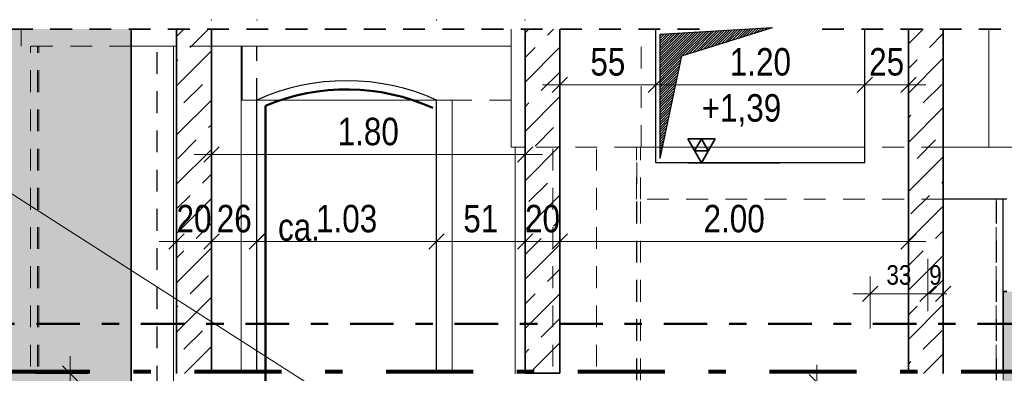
# Model space of a CAD drawing. Header units: millimetres. Extents: x -50 to 85, y 0 to 206.
# Tile 81 of 152: x 30.84 to 36.49, y 14.39 to 16.42. Entities that reach past the tile are written whole.
import ezdxf

# ---------------------------------------------------------------- set-up
doc = ezdxf.new("R2010")
doc.units = ezdxf.units.MM
for name, pattern in [('DASHDOT', [1, 0.5, -0.25, 0, -0.25]), ('DASHDOTX2', [2, 1, -0.5, 0, -0.5]), ('HIDDEN', [0.375, 0.25, -0.125])]:
    doc.linetypes.add(name, pattern=pattern)
doc.layers.add('Achsen', color=7, linetype='Continuous', lineweight=20)
doc.layers.add('Schraffuren', color=7, linetype='Continuous', lineweight=20)
doc.styles.add('Arial Narrow', font='ARIALN.TTF')
doc.dimstyles.new('Arch_Strakon_dimstyle', dxfattribs={"dimtxt": 15.75, "dimasz": 1, "dimexe": 1.25, "dimexo": 0.0625, "dimgap": 1, "dimtad": 0, "dimdec": 5, "dimzin": 12, "dimdsep": 46, "dimtxsty": 'Arial Narrow', "dimblk": 'Arrowhead_Tick', "dimsah": 1, "dimcen": 0, "dimse1": 1, "dimse2": 1, "dimclrd": 6, "dimclrt": 2, "dimazin": 0, "dimtfac": 1, "dimtdec": 4, "dimtmove": 0, "dimatfit": 3, "dimldrblk": 'NONE', "dimfxl": 1, "dimtvp": 1, "dimtolj": 1, "dimtzin": 0, "dimlwd": 13, "dimarcsym": 2})
pattern_1 = [(45, (0, 0), (-0.1414214, 0.1414214), [0.15, -0.1]), (45, (-0.07071, 0.07071), (-0.1414214, 0.1414214), [])]

# ---------------------------------------------------------------- blocks, each defined once
blk = doc.blocks.new('Arrowhead_Tick')
at = {"color": 0, "linetype": 'Continuous', "lineweight": -2}
for p, q in [((0, 20), (0, -10)), ((-1, 0), (0, 0)), ((10, 0), (0, 0))]:
    blk.add_line(p, q, dxfattribs=at)
at = {"color": 2, "linetype": 'Continuous', "lineweight": 35}
blk.add_line((4.42, 4.42), (-4.42, -4.42), dxfattribs=at)
blk = doc.blocks.new('*D234')
at = {"color": 6, "linetype": 'Continuous', "lineweight": 13}
blk.add_line((32.2125, 15.15), (33.2238, 15.15), dxfattribs=at)
at = {"layer": 'Defpoints', "color": 0}
for p in [(32.2025, 16.2721), (33.2338, 15.9621), (33.2338, 15.15)]:
    blk.add_point(p, dxfattribs=at)
at = {"color": 6, "lineweight": 13, "xscale": 0.01, "yscale": 0.01, "zscale": 0.01}
blk.add_blockref('Arrowhead_Tick', (33.2338, 15.15), dxfattribs=at)
at = {"color": 6, "lineweight": 13, "xscale": 0.01, "yscale": 0.01, "zscale": 0.01, "rotation": 180}
blk.add_blockref('Arrowhead_Tick', (32.2025, 15.15), dxfattribs=at)
at = {"color": 2, "lineweight": 35, "insert": (32.7182, 15.2804), "char_height": 0.1575, "attachment_point": 5, "style": 'Arial Narrow'}
blk.add_mtext('\\A1;1.03', dxfattribs=at)
blk = doc.blocks.new('_None')
blk = doc.blocks.new('*D255')
at = {"color": 6, "linetype": 'Continuous', "lineweight": 13}
blk.add_line((36.8113, 12.1121), (36.8113, 14.3321), dxfattribs=at)
at = {"layer": 'Defpoints', "color": 0}
for p in [(35.6928, 14.3421), (36.8113, 14.3421), (36.2584, 12.1021)]:
    blk.add_point(p, dxfattribs=at)
at = {"color": 6, "lineweight": 13, "xscale": 0.01, "yscale": 0.01, "zscale": 0.01}
for p, rotation in [((36.8113, 14.3421), 90), ((36.8113, 12.1021), 270)]:
    blk.add_blockref('Arrowhead_Tick', p, dxfattribs=dict(at, rotation=rotation))
at = {"color": 2, "lineweight": 35, "insert": (36.6823, 13.2221), "char_height": 0.1575, "attachment_point": 5, "rotation": 90, "style": 'Arial Narrow'}
blk.add_mtext('\\A1;2.24', dxfattribs=at)
blk = doc.blocks.new('*D256')
at = {"color": 6, "linetype": 'Continuous', "lineweight": 13}
blk.add_line((36.8113, 14.3521), (36.8113, 15.5921), dxfattribs=at)
at = {"layer": 'Defpoints', "color": 0}
for p in [(35.6928, 15.6021), (36.8113, 15.6021), (35.6928, 14.3421)]:
    blk.add_point(p, dxfattribs=at)
at = {"color": 6, "lineweight": 13, "xscale": 0.01, "yscale": 0.01, "zscale": 0.01}
for p, rotation in [((36.8113, 15.6021), 90), ((36.8113, 14.3421), 270)]:
    blk.add_blockref('Arrowhead_Tick', p, dxfattribs=dict(at, rotation=rotation))
at = {"color": 2, "lineweight": 35, "insert": (36.6809, 14.9721), "char_height": 0.1575, "attachment_point": 5, "rotation": 90, "style": 'Arial Narrow'}
blk.add_mtext('\\A1;1.26', dxfattribs=at)
blk = doc.blocks.new('*D257')
at = {"color": 6, "linetype": 'Continuous', "lineweight": 13}
blk.add_line((31.7523, 15.15), (31.9323, 15.15), dxfattribs=at)
at = {"layer": 'Defpoints', "color": 0}
for p in [(31.9423, 16.4221), (31.7423, 16.3697), (31.9423, 15.15)]:
    blk.add_point(p, dxfattribs=at)
at = {"color": 6, "lineweight": 13, "xscale": 0.01, "yscale": 0.01, "zscale": 0.01}
blk.add_blockref('Arrowhead_Tick', (31.9423, 15.15), dxfattribs=at)
at = {"color": 6, "lineweight": 13, "xscale": 0.01, "yscale": 0.01, "zscale": 0.01, "rotation": 180}
blk.add_blockref('Arrowhead_Tick', (31.7423, 15.15), dxfattribs=at)
at = {"color": 2, "lineweight": 35, "insert": (31.8423, 15.2804), "char_height": 0.1575, "attachment_point": 5, "style": 'Arial Narrow'}
blk.add_mtext('\\A1;20', dxfattribs=at)
blk = doc.blocks.new('*D258')
at = {"color": 6, "linetype": 'Continuous', "lineweight": 13}
blk.add_line((31.9523, 15.15), (32.1938, 15.15), dxfattribs=at)
at = {"layer": 'Defpoints', "color": 0}
for p in [(31.9423, 16.4221), (32.2038, 16.4221), (32.2038, 15.15)]:
    blk.add_point(p, dxfattribs=at)
at = {"color": 6, "lineweight": 13, "xscale": 0.01, "yscale": 0.01, "zscale": 0.01}
blk.add_blockref('Arrowhead_Tick', (32.2038, 15.15), dxfattribs=at)
at = {"color": 6, "lineweight": 13, "xscale": 0.01, "yscale": 0.01, "zscale": 0.01, "rotation": 180}
blk.add_blockref('Arrowhead_Tick', (31.9423, 15.15), dxfattribs=at)
at = {"color": 2, "lineweight": 35, "insert": (32.0731, 15.2804), "char_height": 0.1575, "attachment_point": 5, "style": 'Arial Narrow'}
blk.add_mtext('\\A1;26', dxfattribs=at)
blk = doc.blocks.new('*D259')
at = {"color": 6, "linetype": 'Continuous', "lineweight": 13}
blk.add_line((33.2438, 15.15), (33.7323, 15.15), dxfattribs=at)
at = {"layer": 'Defpoints', "color": 0}
for p in [(33.2338, 16.4221), (33.7423, 16.4221), (33.7423, 15.15)]:
    blk.add_point(p, dxfattribs=at)
at = {"color": 6, "lineweight": 13, "xscale": 0.01, "yscale": 0.01, "zscale": 0.01}
blk.add_blockref('Arrowhead_Tick', (33.7423, 15.15), dxfattribs=at)
at = {"color": 6, "lineweight": 13, "xscale": 0.01, "yscale": 0.01, "zscale": 0.01, "rotation": 180}
blk.add_blockref('Arrowhead_Tick', (33.2338, 15.15), dxfattribs=at)
at = {"color": 2, "lineweight": 35, "insert": (33.4881, 15.2804), "char_height": 0.1575, "attachment_point": 5, "style": 'Arial Narrow'}
blk.add_mtext('\\A1;51', dxfattribs=at)
blk = doc.blocks.new('*D260')
at = {"color": 6, "linetype": 'Continuous', "lineweight": 13}
blk.add_line((33.7523, 15.15), (33.9323, 15.15), dxfattribs=at)
at = {"layer": 'Defpoints', "color": 0}
for p in [(33.7423, 16.4221), (33.9423, 16.3697), (33.9423, 15.15)]:
    blk.add_point(p, dxfattribs=at)
at = {"color": 6, "lineweight": 13, "xscale": 0.01, "yscale": 0.01, "zscale": 0.01}
blk.add_blockref('Arrowhead_Tick', (33.9423, 15.15), dxfattribs=at)
at = {"color": 6, "lineweight": 13, "xscale": 0.01, "yscale": 0.01, "zscale": 0.01, "rotation": 180}
blk.add_blockref('Arrowhead_Tick', (33.7423, 15.15), dxfattribs=at)
at = {"color": 2, "lineweight": 35, "insert": (33.8423, 15.2804), "char_height": 0.1575, "attachment_point": 5, "style": 'Arial Narrow'}
blk.add_mtext('\\A1;20', dxfattribs=at)
blk = doc.blocks.new('*D404')
at = {"color": 6, "linetype": 'Continuous', "lineweight": 13}
blk.add_line((39.1262, 11.6921), (39.1262, 14.3821), dxfattribs=at)
at = {"layer": 'Defpoints', "color": 0}
for p in [(38.8823, 14.3921), (39.1262, 14.3921), (36.3773, 11.6821)]:
    blk.add_point(p, dxfattribs=at)
at = {"color": 6, "lineweight": 13, "xscale": 0.01, "yscale": 0.01, "zscale": 0.01}
for p, rotation in [((39.1262, 14.3921), 90), ((39.1262, 11.6821), 270)]:
    blk.add_blockref('Arrowhead_Tick', p, dxfattribs=dict(at, rotation=rotation))
at = {"color": 2, "lineweight": 35, "insert": (38.9972, 13.0371), "char_height": 0.1575, "attachment_point": 5, "rotation": 90, "style": 'Arial Narrow'}
blk.add_mtext('\\A1;2.71', dxfattribs=at)
blk = doc.blocks.new('*D426')
at = {"color": 6, "linetype": 'Continuous', "lineweight": 13}
blk.add_line((31.9523, 15.65), (33.7323, 15.65), dxfattribs=at)
at = {"layer": 'Defpoints', "color": 0}
for p in [(33.7423, 15.65), (31.9423, 14.3905), (33.7423, 13.6621)]:
    blk.add_point(p, dxfattribs=at)
at = {"color": 6, "lineweight": 13, "xscale": 0.01, "yscale": 0.01, "zscale": 0.01}
blk.add_blockref('Arrowhead_Tick', (33.7423, 15.65), dxfattribs=at)
at = {"color": 6, "lineweight": 13, "xscale": 0.01, "yscale": 0.01, "zscale": 0.01, "rotation": 180}
blk.add_blockref('Arrowhead_Tick', (31.9423, 15.65), dxfattribs=at)
at = {"color": 2, "lineweight": 35, "insert": (32.8423, 15.7804), "char_height": 0.1575, "attachment_point": 5, "style": 'Arial Narrow'}
blk.add_mtext('\\A1;1.80', dxfattribs=at)
blk = doc.blocks.new('*D427')
at = {"color": 6, "linetype": 'Continuous', "lineweight": 13}
blk.add_line((33.9523, 15.15), (35.9323, 15.15), dxfattribs=at)
at = {"layer": 'Defpoints', "color": 0}
for p in [(35.9423, 15.15), (33.9423, 14.3905), (35.9423, 14.3921)]:
    blk.add_point(p, dxfattribs=at)
at = {"color": 6, "lineweight": 13, "xscale": 0.01, "yscale": 0.01, "zscale": 0.01}
blk.add_blockref('Arrowhead_Tick', (35.9423, 15.15), dxfattribs=at)
at = {"color": 6, "lineweight": 13, "xscale": 0.01, "yscale": 0.01, "zscale": 0.01, "rotation": 180}
blk.add_blockref('Arrowhead_Tick', (33.9423, 15.15), dxfattribs=at)
at = {"color": 2, "lineweight": 35, "insert": (34.9423, 15.2804), "char_height": 0.1575, "attachment_point": 5, "style": 'Arial Narrow'}
blk.add_mtext('\\A1;2.00', dxfattribs=at)
blk = doc.blocks.new('*D428')
at = {"color": 6, "linetype": 'Continuous', "lineweight": 13}
blk.add_line((33.9523, 16.05), (34.4828, 16.05), dxfattribs=at)
at = {"layer": 'Defpoints', "color": 0}
for p in [(33.9423, 16.3697), (34.4928, 16.05), (34.4928, 15.6021)]:
    blk.add_point(p, dxfattribs=at)
at = {"color": 6, "lineweight": 13, "xscale": 0.01, "yscale": 0.01, "zscale": 0.01}
blk.add_blockref('Arrowhead_Tick', (34.4928, 16.05), dxfattribs=at)
at = {"color": 6, "lineweight": 13, "xscale": 0.01, "yscale": 0.01, "zscale": 0.01, "rotation": 180}
blk.add_blockref('Arrowhead_Tick', (33.9423, 16.05), dxfattribs=at)
at = {"color": 2, "lineweight": 35, "insert": (34.2175, 16.1801), "char_height": 0.1575, "attachment_point": 5, "style": 'Arial Narrow'}
blk.add_mtext('\\A1;55', dxfattribs=at)
blk = doc.blocks.new('*D429')
at = {"color": 6, "linetype": 'Continuous', "lineweight": 13}
blk.add_line((34.5028, 16.05), (35.6828, 16.05), dxfattribs=at)
at = {"layer": 'Defpoints', "color": 0}
for p in [(35.6928, 16.05), (34.4928, 15.6021), (35.6928, 15.6021)]:
    blk.add_point(p, dxfattribs=at)
at = {"color": 6, "lineweight": 13, "xscale": 0.01, "yscale": 0.01, "zscale": 0.01}
blk.add_blockref('Arrowhead_Tick', (35.6928, 16.05), dxfattribs=at)
at = {"color": 6, "lineweight": 13, "xscale": 0.01, "yscale": 0.01, "zscale": 0.01, "rotation": 180}
blk.add_blockref('Arrowhead_Tick', (34.4928, 16.05), dxfattribs=at)
at = {"color": 2, "lineweight": 35, "insert": (35.0928, 16.1804), "char_height": 0.1575, "attachment_point": 5, "style": 'Arial Narrow'}
blk.add_mtext('\\A1;1.20', dxfattribs=at)
blk = doc.blocks.new('*D430')
at = {"color": 6, "linetype": 'Continuous', "lineweight": 13}
blk.add_line((35.7028, 16.05), (35.9323, 16.05), dxfattribs=at)
at = {"layer": 'Defpoints', "color": 0}
for p in [(35.9423, 16.3697), (35.9423, 16.05), (35.6928, 15.6021)]:
    blk.add_point(p, dxfattribs=at)
at = {"color": 6, "lineweight": 13, "xscale": 0.01, "yscale": 0.01, "zscale": 0.01}
blk.add_blockref('Arrowhead_Tick', (35.9423, 16.05), dxfattribs=at)
at = {"color": 6, "lineweight": 13, "xscale": 0.01, "yscale": 0.01, "zscale": 0.01, "rotation": 180}
blk.add_blockref('Arrowhead_Tick', (35.6928, 16.05), dxfattribs=at)
at = {"color": 2, "lineweight": 35, "insert": (35.8175, 16.1804), "char_height": 0.1575, "attachment_point": 5, "style": 'Arial Narrow'}
blk.add_mtext('\\A1;25', dxfattribs=at)
blk = doc.blocks.new('*D486')
at = {"color": 6, "linetype": 'Continuous', "lineweight": 13}
blk.add_line((35.7328, 14.85), (36.0428, 14.85), dxfattribs=at)
at = {"layer": 'Defpoints', "color": 0}
for p in [(36.0528, 14.85), (35.7228, 14.3921), (36.0528, 14.3921)]:
    blk.add_point(p, dxfattribs=at)
at = {"color": 6, "lineweight": 13, "xscale": 0.01, "yscale": 0.01, "zscale": 0.01}
blk.add_blockref('Arrowhead_Tick', (36.0528, 14.85), dxfattribs=at)
at = {"color": 6, "lineweight": 13, "xscale": 0.01, "yscale": 0.01, "zscale": 0.01, "rotation": 180}
blk.add_blockref('Arrowhead_Tick', (35.7228, 14.85), dxfattribs=at)
at = {"color": 3, "lineweight": 35, "insert": (35.8878, 14.9574), "char_height": 0.1125, "attachment_point": 5, "style": 'Arial Narrow'}
blk.add_mtext('\\A1;33', dxfattribs=at)
blk = doc.blocks.new('*D487')
at = {"color": 6, "linetype": 'Continuous', "lineweight": 13}
for p, q in [((36.0428, 14.85), (36.0328, 14.85)), ((36.0528, 14.85), (36.1423, 14.85)), ((36.1523, 14.85), (36.1623, 14.85))]:
    blk.add_line(p, q, dxfattribs=at)
at = {"layer": 'Defpoints', "color": 0}
for p in [(36.1423, 14.85), (36.0528, 14.3921), (36.1423, 14.3921)]:
    blk.add_point(p, dxfattribs=at)
at = {"color": 6, "lineweight": 13, "xscale": 0.01, "yscale": 0.01, "zscale": 0.01}
blk.add_blockref('Arrowhead_Tick', (36.0528, 14.85), dxfattribs=at)
at = {"color": 6, "lineweight": 13, "xscale": 0.01, "yscale": 0.01, "zscale": 0.01, "rotation": 180}
blk.add_blockref('Arrowhead_Tick', (36.1423, 14.85), dxfattribs=at)
at = {"color": 3, "lineweight": 35, "insert": (36.0975, 14.9574), "char_height": 0.1125, "attachment_point": 5, "style": 'Arial Narrow'}
blk.add_mtext('\\A1;9', dxfattribs=at)
blk = doc.blocks.new('*D498')
at = {"color": 6, "linetype": 'Continuous', "lineweight": 13}
blk.add_line((35.4164, 12.1121), (35.4164, 14.3321), dxfattribs=at)
at = {"layer": 'Defpoints', "color": 0}
for p in [(35.4164, 14.3421), (35.6928, 14.3421), (35.6928, 12.1021)]:
    blk.add_point(p, dxfattribs=at)
at = {"color": 6, "lineweight": 13, "xscale": 0.01, "yscale": 0.01, "zscale": 0.01}
for p, rotation in [((35.4164, 14.3421), 90), ((35.4164, 12.1021), 270)]:
    blk.add_blockref('Arrowhead_Tick', p, dxfattribs=dict(at, rotation=rotation))
at = {"color": 2, "lineweight": 35, "insert": (35.2873, 13.2221), "char_height": 0.1575, "attachment_point": 5, "rotation": 90, "style": 'Arial Narrow'}
blk.add_mtext('\\A1;2.24', dxfattribs=at)
blk = doc.blocks.new('*D501')
at = {"color": 6, "linetype": 'Continuous', "lineweight": 13}
blk.add_line((31.132, 13.7621), (31.132, 14.3821), dxfattribs=at)
at = {"layer": 'Defpoints', "color": 0}
for p in [(31.132, 14.3921), (31.8438, 14.3921), (31.9923, 13.7521)]:
    blk.add_point(p, dxfattribs=at)
at = {"color": 6, "lineweight": 13, "xscale": 0.01, "yscale": 0.01, "zscale": 0.01}
for p, rotation in [((31.132, 14.3921), 90), ((31.132, 13.7521), 270)]:
    blk.add_blockref('Arrowhead_Tick', p, dxfattribs=dict(at, rotation=rotation))
at = {"color": 2, "lineweight": 35, "insert": (31.0016, 14.0721), "char_height": 0.1575, "attachment_point": 5, "rotation": 90, "style": 'Arial Narrow'}
blk.add_mtext('\\A1;64', dxfattribs=at)

msp = doc.modelspace()

# ---------------------------------------------------------------- hatches: boundary and pattern name
at = {"lineweight": 25}
h = msp.add_hatch(dxfattribs=at)
h.set_pattern_fill('Mau', color=3, scale=0.01, angle=45, style=0, pattern_type=2)
h.set_pattern_definition([(45, (0, 0), (-0.0070710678, 0.0070710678), [])])
h.paths.add_polyline_path([(34.5173156, 15.6271345), (34.6423156, 16.2154856), (35.1631148, 16.3785363), (34.5173156, 16.3404856)])
at = {"layer": 'Schraffuren', "lineweight": 13, "true_color": 0xf0f0f0}
for points in [[(31.482622, 10.832585), (31.482622, 16.3696973), (30.6160542, 16.3696973), (30.6160542, 10.832585)], [(36.4865113, 13.9121333), (37.0764968, 13.9121333), (37.0764968, 14.8621333), (36.4865113, 14.8621333)]]:
    msp.add_hatch(color=7, dxfattribs=at).paths.add_polyline_path(points)
at = {"layer": 'Schraffuren', "lineweight": 13}
h = msp.add_hatch(dxfattribs=at)
h.set_pattern_fill('bB', color=6, scale=0.01, angle=45, style=0, pattern_type=2)
h.set_pattern_definition(pattern_1)
h.paths.add_polyline_path([(31.9423102, 14.3921345), (31.9423102, 16.3696973), (31.7423102, 16.3696973), (31.7423102, 14.3921345)])
h = msp.add_hatch(dxfattribs=at)
h.set_pattern_fill('bB', color=6, scale=0.01, angle=45, style=0, pattern_type=2)
h.set_pattern_definition(pattern_1)
h.paths.add_polyline_path([(33.7423177, 14.3937496), (33.9423177, 14.3937496), (33.9423177, 16.3696973), (33.7423177, 16.3696973)])
h = msp.add_hatch(dxfattribs=at)
h.set_pattern_fill('bB', color=6, scale=0.01, angle=45, style=0, pattern_type=2)
h.set_pattern_definition(pattern_1)
h.paths.add_polyline_path([(35.9423156, 14.3921345), (36.1423156, 14.3921345), (36.1423156, 16.3696973), (35.9423156, 16.3696973)])

# ---------------------------------------------------------------- linework, layer by layer
at = {"color": 2, "linetype": 'HIDDEN', "lineweight": 35, "ltscale": 0.5}
for p, q in [((34.7427563, 16.3696973), (30.3429046, 16.3696973)), ((37.3722778, 16.3696973), (35.4427563, 16.3696973))]:
    msp.add_line(p, q, dxfattribs=at)
at = {"color": 9, "linetype": 'HIDDEN', "lineweight": 0, "ltscale": 0.5}
for p, q in [((30.8494361, 16.2721312), (30.8494361, 16.3696973)), ((34.4085266, 15.6921379), (34.4085266, 16.3696973)), ((31.482622, 16.2721312), (30.8494361, 16.2721312)), ((30.904225, 10.832585), (30.904225, 16.2721312)), ((30.9432321, 10.832585), (30.9432321, 16.2721312)), ((30.9521575, 10.832585), (30.9521575, 16.2721312)), ((31.6294786, 13.8621272), (31.6294786, 16.2721312)), ((31.6299946, 13.8621272), (31.6299946, 16.2721312)), ((31.9423102, 16.2721312), (31.7423102, 16.2721312)), ((32.2006144, 15.9621333), (32.2006144, 16.2721312)), ((32.20252, 15.9621333), (32.20252, 16.2721312)), ((32.2006144, 10.832585), (32.2006144, 15.9621333)), ((33.6624583, 15.9621333), (33.3237521, 15.9621333)), ((34.3810778, 15.6921379), (33.7423177, 15.6921379)), ((33.9010382, 10.832585), (33.9010382, 15.6921379)), ((34.1530981, 10.832585), (34.1530981, 15.6921379)), ((34.3810778, 15.3921379), (34.3810778, 15.6921379)), ((34.3840901, 14.3541345), (34.3840901, 15.6921379)), ((34.4042051, 15.3921379), (34.4042051, 15.6921379)), ((34.4044527, 15.3921379), (34.4044527, 15.6921379)), ((36.1423156, 15.3921379), (34.3810778, 15.3921379)), ((34.4042051, 14.3541345), (34.4042051, 15.3921379)), ((36.4865113, 15.3921379), (36.4864723, 15.3921379))]:
    msp.add_line(p, q, dxfattribs=at)
at = {"color": 2, "linetype": 'Continuous', "lineweight": 35}
for p, q in [((31.482622, 10.832585), (31.482622, 16.3696973)), ((31.7423102, 14.3921345), (31.7423102, 16.3696973)), ((31.9423102, 14.3921345), (31.9423102, 16.3696973)), ((33.7423177, 14.3937496), (33.7423177, 16.3696973)), ((33.9423177, 14.3937496), (33.9423177, 16.3696973)), ((35.9423156, 14.3921345), (35.9423156, 16.3696973)), ((36.1423156, 14.3921345), (36.1423156, 16.3696973)), ((36.4864628, 14.3921345), (36.4864628, 14.8621333)), ((36.5065113, 14.8621333), (36.4865113, 14.8621333)), ((33.9423177, 14.3937496), (33.7423177, 14.3937496))]:
    msp.add_line(p, q, dxfattribs=at)
at = {"color": 6, "linetype": 'HIDDEN', "lineweight": 13, "ltscale": 0.5}
for p, q in [((33.6624583, 16.2721312), (33.6624583, 16.3696973)), ((34.4085266, 15.6921379), (34.3810778, 15.6921379)), ((34.4927563, 15.6921379), (34.4085266, 15.6921379)), ((36.1423156, 15.6921379), (35.6927563, 15.6921379)), ((34.3810778, 14.3541345), (34.3810778, 15.3921379)), ((36.446507, 10.832585), (36.446507, 15.3921379)), ((36.4466148, 14.3541345), (36.4466148, 15.3921379)), ((36.4473169, 14.3541345), (36.4473169, 15.3921379)), ((36.4855717, 14.3541345), (36.4855717, 15.3921379))]:
    msp.add_line(p, q, dxfattribs=at)
at = {"color": 3, "linetype": 'Continuous', "lineweight": 25}
for p, q in [((34.5173156, 16.3404856), (35.1631148, 16.3785363)), ((34.5173156, 15.6271345), (34.5173156, 16.3404856)), ((34.6423156, 16.2154856), (35.1631148, 16.3785363)), ((34.5173156, 15.6271345), (34.6423156, 16.2154856)), ((32.20252, 14.3921196), (32.20252, 15.9621333)), ((33.2338418, 14.3921345), (33.2338418, 15.9621333)), ((33.3180498, 15.9621333), (33.3168712, 15.9621333)), ((36.4864723, 15.3921379), (36.1423156, 15.3921379)), ((36.4864628, 14.8621333), (36.4864628, 15.3921379)), ((36.5065113, 15.3921379), (36.4865113, 15.3921379))]:
    msp.add_line(p, q, dxfattribs=at)
at = {"color": 9, "linetype": 'Continuous', "lineweight": 0}
for p, q in [((36.403239, 15.6921379), (36.403239, 16.3696973)), ((31.7423102, 16.2721312), (31.482622, 16.2721312)), ((31.7237292, 10.9921345), (31.7237292, 16.2721312)), ((33.6624583, 16.2721312), (31.9423102, 16.2721312)), ((32.1130896, 14.3921196), (32.1130896, 16.2721312)), ((32.1180573, 15.9621333), (32.1180573, 16.2721312)), ((33.6624583, 15.6921379), (33.6624583, 16.2721312)), ((33.3168712, 15.9621333), (32.1180573, 15.9621333)), ((33.3237521, 15.9621333), (33.3180498, 15.9621333)), ((33.3237521, 14.3921196), (33.3237521, 15.9621333)), ((33.7423177, 15.6921379), (33.6624583, 15.6921379)), ((33.6854915, 14.3905181), (33.6854915, 15.6921379)), ((35.6927563, 15.6921379), (34.4927563, 15.6921379)), ((36.403239, 15.6921379), (36.1423156, 15.6921379)), ((36.5613869, 15.6921379), (36.403239, 15.6921379))]:
    msp.add_line(p, q, dxfattribs=at)
at = {"color": 4, "linetype": 'Continuous', "lineweight": 50}
msp.add_line((32.25252, 13.794706), (32.25252, 15.9293424), dxfattribs=at)
at = {"color": 5, "linetype": 'Continuous', "lineweight": 18}
msp.add_line((30.4061698, 15.6719894), (33.689036, 13.5725228), dxfattribs=at)
at = {"color": 4, "linetype": 'DASHDOT', "lineweight": 50, "ltscale": 0.5}
msp.add_line((37.7880198, 14.6767942), (30.3703752, 14.6767942), dxfattribs=at)
at = {"color": 15, "linetype": 'DASHDOTX2', "lineweight": 18, "ltscale": 0.5}
for p, q in [((29.64454, 14.4121345), (38.8823378, 14.4121345)), ((29.64454, 14.4101345), (38.8823378, 14.4101345)), ((29.64454, 14.4081345), (38.8823378, 14.4081345)), ((29.64454, 14.4061345), (38.8823378, 14.4061345)), ((29.64454, 14.4041345), (38.8823378, 14.4041345)), ((29.64454, 14.4021345), (38.8823378, 14.4021345)), ((29.64454, 14.4001345), (38.8823378, 14.4001345)), ((29.64454, 14.3981345), (38.8823378, 14.3981345)), ((29.64454, 14.3961345), (38.8823378, 14.3961345)), ((29.64454, 14.3941345), (38.8823378, 14.3941345))]:
    msp.add_line(p, q, dxfattribs=at)
at = {"color": 3, "linetype": 'Continuous', "lineweight": 25}
msp.add_arc((32.7181809, 14.8168982), 1.2559736, 65.759563, 114.240437, dxfattribs=at)
at = {"color": 4, "linetype": 'Continuous', "lineweight": 50}
msp.add_arc((32.7181809, 14.8168982), 1.2059736, 65.759563, 112.713823, dxfattribs=at)
at = {"layer": 'Achsen', "color": 3, "linetype": 'Continuous', "lineweight": 25}
for p, q in [((34.4927563, 16.0121345), (34.4927563, 16.3696973)), ((35.6927563, 16.0121345), (35.6927563, 16.3696973)), ((34.4927563, 15.6021345), (34.4927563, 16.0121345)), ((35.6927563, 15.6021345), (35.6927563, 16.0121345)), ((35.6927563, 15.6021345), (34.4927563, 15.6021345)), ((33.7423177, 14.3921345), (33.7423177, 14.3937496))]:
    msp.add_line(p, q, dxfattribs=at)
at = {"layer": 'Schraffuren', "color": 2, "linetype": 'Continuous', "lineweight": 35}
for p, q in [((34.8331575, 15.7385295), (34.6756575, 15.7385295)), ((34.6756575, 15.7385295), (34.7544075, 15.6021345)), ((34.7544075, 15.7385295), (34.7150325, 15.670332)), ((34.7544075, 15.6021345), (34.8331575, 15.7385295)), ((34.7937825, 15.670332), (34.7544075, 15.7385295)), ((34.7150325, 15.670332), (34.7937825, 15.670332))]:
    msp.add_line(p, q, dxfattribs=at)
at = {"layer": 'Schraffuren', "color": 3, "linetype": 'Continuous', "lineweight": 25}
msp.add_line((34.6756575, 15.6021345), (35.2048575, 15.6021345), dxfattribs=at)
at = {"layer": 'Schraffuren', "color": 9, "linetype": 'Continuous', "lineweight": 0}
for centre in [(31.9423102, 16.4221345), (32.2038424, 16.4221345), (33.2338418, 16.4221345), (33.7423177, 16.4221345)]:
    msp.add_circle(centre, 0.00111, dxfattribs=at)

# ---------------------------------------------------------------- texts
at = {"color": 2, "lineweight": 35, "style": 'Arial Narrow'}
for s, p in [('Bodenplatte umlaufend', (28.6890584, 15.719877)), ('ca.', (32.3245366, 15.1541345))]:
    msp.add_text(s, height=0.1575, dxfattribs=at).set_placement(p)
at = {"layer": 'Schraffuren', "color": 2, "lineweight": 35, "insert": (34.7055825, 15.9958845), "char_height": 0.1575, "attachment_point": 1, "line_spacing_factor": 0.9, "style": 'Arial Narrow'}
msp.add_mtext(' +1,39', dxfattribs=at)

# ---------------------------------------------------------------- dimensions: what is measured, and where the dimension line sits
at = {"lineweight": 35}
for base, p1, p2, text, override, picture, middle in [((31.9423102, 15.15), (31.7423102, 16.3696973), (31.9423102, 16.4221345), '20', {"dimscale": 0.01, "dimtxt": 15.75, "dimasz": 1, "dimgap": 5, "dimtad": 1, "dimjust": 0, "dimtih": 0, "dimtoh": 0, "dimdec": 5, "dimdsep": 46, "dimtxsty": 'Arial Narrow', "dimclrd": 6, "dimclrt": 2, "dimtix": 1, "dimtofl": 255, "dimtmove": 0, "dimatfit": 2, "dimfxl": 0, "dimfxlon": 0, "dimtvp": 31.746032, "dimlwd": 13}, '*D257', (31.8423102, 15.15)), ((32.2038424, 15.15), (31.9423102, 16.4221345), (32.2038424, 16.4221345), '26', {"dimscale": 0.01, "dimtxt": 15.75, "dimasz": 1, "dimgap": 5, "dimtad": 1, "dimjust": 0, "dimtih": 0, "dimtoh": 0, "dimdec": 5, "dimdsep": 46, "dimtxsty": 'Arial Narrow', "dimclrd": 6, "dimclrt": 2, "dimtix": 1, "dimtofl": 255, "dimtmove": 0, "dimatfit": 2, "dimfxl": 0, "dimfxlon": 0, "dimtvp": 31.746032, "dimlwd": 13}, '*D258', (32.0730763, 15.15)), ((33.7423177, 15.15), (33.2338418, 16.4221345), (33.7423177, 16.4221345), '51', {"dimscale": 0.01, "dimtxt": 15.75, "dimasz": 1, "dimgap": 5, "dimtad": 1, "dimjust": 0, "dimtih": 0, "dimtoh": 0, "dimdec": 5, "dimdsep": 46, "dimtxsty": 'Arial Narrow', "dimclrd": 6, "dimclrt": 2, "dimtix": 1, "dimtofl": 255, "dimtmove": 0, "dimatfit": 2, "dimfxl": 0, "dimfxlon": 0, "dimtvp": 31.746032, "dimlwd": 13}, '*D259', (33.4880798, 15.15)), ((33.9423177, 15.15), (33.7423177, 16.4221345), (33.9423177, 16.3696973), '20', {"dimscale": 0.01, "dimtxt": 15.75, "dimasz": 1, "dimgap": 5, "dimtad": 1, "dimjust": 0, "dimtih": 0, "dimtoh": 0, "dimdec": 5, "dimdsep": 46, "dimtxsty": 'Arial Narrow', "dimclrd": 6, "dimclrt": 2, "dimtix": 1, "dimtofl": 255, "dimtmove": 0, "dimatfit": 2, "dimfxl": 0, "dimfxlon": 0, "dimtvp": 31.746032, "dimlwd": 13}, '*D260', (33.8423177, 15.15)), ((34.4927563, 16.05), (33.9423177, 16.3696973), (34.4927563, 15.6021345), '55', {"dimscale": 0.01, "dimtxt": 15.75, "dimasz": 1, "dimgap": 5, "dimtad": 1, "dimjust": 0, "dimtih": 0, "dimtoh": 0, "dimdec": 5, "dimdsep": 46, "dimtxsty": 'Arial Narrow', "dimclrd": 6, "dimclrt": 2, "dimtix": 1, "dimtofl": 255, "dimtmove": 0, "dimatfit": 2, "dimfxl": 0, "dimfxlon": 0, "dimtvp": 31.746032, "dimlwd": 13}, '*D428', (34.217537, 16.05)), ((35.9423156, 16.05), (35.6927563, 15.6021345), (35.9423156, 16.3696973), '25', {"dimscale": 0.01, "dimtxt": 15.75, "dimasz": 1, "dimgap": 5, "dimtad": 1, "dimjust": 0, "dimtih": 0, "dimtoh": 0, "dimdec": 5, "dimdsep": 46, "dimtxsty": 'Arial Narrow', "dimclrd": 6, "dimclrt": 2, "dimtix": 1, "dimtofl": 255, "dimtmove": 0, "dimatfit": 2, "dimfxl": 0, "dimfxlon": 0, "dimtvp": 31.746032, "dimlwd": 13}, '*D430', (35.8175359, 16.05)), ((35.6927563, 16.05), (34.4927563, 15.6021345), (35.6927563, 15.6021345), '1.20', {"dimscale": 0.01, "dimtxt": 15.75, "dimasz": 1, "dimgap": 5, "dimtad": 1, "dimjust": 0, "dimtih": 0, "dimtoh": 0, "dimdec": 5, "dimdsep": 46, "dimtxsty": 'Arial Narrow', "dimclrd": 6, "dimclrt": 2, "dimtix": 1, "dimtofl": 255, "dimtmove": 0, "dimatfit": 2, "dimfxl": 0, "dimfxlon": 0, "dimtvp": 31.746032, "dimlwd": 13}, '*D429', (35.0927563, 16.05)), ((33.2338418, 15.15), (32.20252, 16.2721312), (33.2338418, 15.9621333), '1.03', {"dimscale": 0.01, "dimtxt": 15.75, "dimasz": 1, "dimgap": 5, "dimtad": 1, "dimjust": 0, "dimtih": 0, "dimtoh": 0, "dimdec": 5, "dimdsep": 46, "dimtxsty": 'Arial Narrow', "dimclrd": 6, "dimclrt": 2, "dimtix": 1, "dimtofl": 255, "dimtmove": 0, "dimatfit": 2, "dimfxl": 0, "dimfxlon": 0, "dimtvp": 31.746032, "dimlwd": 13}, '*D234', (32.7181809, 15.15)), ((33.7423177, 15.65), (31.9423102, 14.3905181), (33.7423177, 13.6621345), '1.80', {"dimscale": 0.01, "dimtxt": 15.75, "dimasz": 1, "dimgap": 5, "dimtad": 1, "dimjust": 0, "dimtih": 0, "dimtoh": 0, "dimdec": 5, "dimdsep": 46, "dimtxsty": 'Arial Narrow', "dimclrd": 6, "dimclrt": 2, "dimtix": 1, "dimtofl": 255, "dimtmove": 0, "dimatfit": 2, "dimfxl": 0, "dimfxlon": 0, "dimtvp": 31.746032, "dimlwd": 13}, '*D426', (32.842314, 15.65)), ((35.9423156, 15.15), (33.9423177, 14.3905181), (35.9423156, 14.3921345), '2.00', {"dimscale": 0.01, "dimtxt": 15.75, "dimasz": 1, "dimgap": 5, "dimtad": 1, "dimjust": 0, "dimtih": 0, "dimtoh": 0, "dimdec": 5, "dimdsep": 46, "dimtxsty": 'Arial Narrow', "dimclrd": 6, "dimclrt": 2, "dimtix": 1, "dimtofl": 255, "dimtmove": 0, "dimatfit": 2, "dimfxl": 0, "dimfxlon": 0, "dimtvp": 31.746032, "dimlwd": 13}, '*D427', (34.9423167, 15.15)), ((36.0527563, 14.85), (35.7227563, 14.3921345), (36.0527563, 14.3921345), '33', {"dimscale": 0.01, "dimtxt": 11.25, "dimasz": 1, "dimgap": 5, "dimtad": 1, "dimjust": 0, "dimtih": 0, "dimtoh": 0, "dimdec": 5, "dimdsep": 46, "dimtxsty": 'Arial Narrow', "dimclrd": 6, "dimclrt": 3, "dimtix": 1, "dimtofl": 255, "dimtmove": 0, "dimatfit": 2, "dimfxl": 0, "dimfxlon": 0, "dimtvp": 44.444444, "dimlwd": 13}, '*D486', (35.8877563, 14.85)), ((36.1423156, 14.85), (36.0527563, 14.3921345), (36.1423156, 14.3921345), '9', {"dimscale": 0.01, "dimtxt": 11.25, "dimasz": 1, "dimgap": 5, "dimtad": 1, "dimjust": 0, "dimtih": 0, "dimtoh": 0, "dimdec": 5, "dimdsep": 46, "dimtxsty": 'Arial Narrow', "dimclrd": 6, "dimclrt": 3, "dimtix": 1, "dimtofl": 255, "dimtmove": 0, "dimatfit": 2, "dimfxl": 0, "dimfxlon": 0, "dimtvp": 44.444444, "dimlwd": 13}, '*D487', (36.0975359, 14.85))]:
    dim = msp.add_linear_dim(base=base, p1=p1, p2=p2, text=text, dimstyle='Arch_Strakon_dimstyle', override=override, dxfattribs=at)
    dim.commit()
    dim.dimension.update_dxf_attribs({"geometry": picture, "text_midpoint": middle, "dimtype": 160})
for base, p1, p2, text, override, picture, middle in [((36.8113495, 15.6021345), (35.6927563, 14.3421345), (35.6927563, 15.6021345), '1.26', {"dimscale": 0.01, "dimtxt": 15.75, "dimasz": 1, "dimgap": 5, "dimtad": 1, "dimjust": 0, "dimtih": 0, "dimtoh": 0, "dimdec": 5, "dimdsep": 46, "dimtxsty": 'Arial Narrow', "dimclrd": 6, "dimclrt": 2, "dimtix": 1, "dimtofl": 255, "dimtmove": 0, "dimatfit": 2, "dimfxl": 0, "dimfxlon": 0, "dimtvp": 31.746032, "dimlwd": 13}, '*D256', (36.8113495, 14.9721345)), ((31.131961, 14.3921345), (31.9923102, 13.7521345), (31.8438424, 14.3921345), '64', {"dimscale": 0.01, "dimtxt": 15.75, "dimasz": 1, "dimgap": 5, "dimtad": 1, "dimjust": 0, "dimtih": 0, "dimtoh": 0, "dimdec": 4, "dimdsep": 46, "dimtxsty": 'Arial Narrow', "dimclrd": 6, "dimclrt": 2, "dimtix": 1, "dimtofl": 255, "dimtmove": 0, "dimatfit": 2, "dimfxl": 0, "dimfxlon": 0, "dimtvp": 31.746032, "dimlwd": 13}, '*D501', (31.131961, 14.0721345)), ((39.1262238, 14.3921345), (36.3773156, 11.6821345), (38.8823378, 14.3921345), '2.71', {"dimscale": 0.01, "dimtxt": 15.75, "dimasz": 1, "dimgap": 5, "dimtad": 1, "dimjust": 0, "dimtih": 0, "dimtoh": 0, "dimdec": 5, "dimdsep": 46, "dimtxsty": 'Arial Narrow', "dimclrd": 6, "dimclrt": 2, "dimtix": 1, "dimtofl": 255, "dimtmove": 0, "dimatfit": 2, "dimfxl": 0, "dimfxlon": 0, "dimtvp": 31.746032, "dimlwd": 13}, '*D404', (39.1262238, 13.0371345)), ((35.4163879, 14.3421345), (35.6927563, 12.1021345), (35.6927563, 14.3421345), '2.24', {"dimscale": 0.01, "dimtxt": 15.75, "dimasz": 1, "dimgap": 5, "dimtad": 1, "dimjust": 0, "dimtih": 0, "dimtoh": 0, "dimdec": 4, "dimdsep": 46, "dimtxsty": 'Arial Narrow', "dimclrd": 6, "dimclrt": 2, "dimtix": 1, "dimtofl": 255, "dimtmove": 0, "dimatfit": 2, "dimfxl": 0, "dimfxlon": 0, "dimtvp": 31.746032, "dimlwd": 13}, '*D498', (35.4163879, 13.2221345)), ((36.8113495, 14.3421345), (36.2584478, 12.1021345), (35.6927563, 14.3421345), '2.24', {"dimscale": 0.01, "dimtxt": 15.75, "dimasz": 1, "dimgap": 5, "dimtad": 1, "dimjust": 0, "dimtih": 0, "dimtoh": 0, "dimdec": 5, "dimdsep": 46, "dimtxsty": 'Arial Narrow', "dimclrd": 6, "dimclrt": 2, "dimtix": 1, "dimtofl": 255, "dimtmove": 0, "dimatfit": 2, "dimfxl": 0, "dimfxlon": 0, "dimtvp": 31.746032, "dimlwd": 13}, '*D255', (36.8113495, 13.2221345))]:
    dim = msp.add_linear_dim(base=base, p1=p1, p2=p2, angle=90, text=text, dimstyle='Arch_Strakon_dimstyle', override=override, dxfattribs=at)
    dim.commit()
    dim.dimension.update_dxf_attribs({"geometry": picture, "text_midpoint": middle, "dimtype": 160})

doc.saveas('drawing.dxf')
